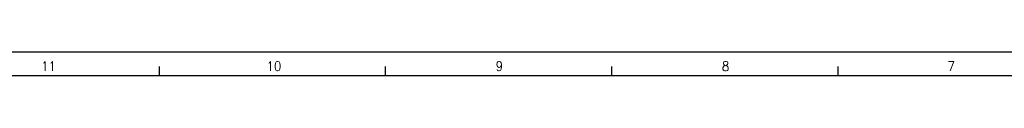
# Model space of a CAD drawing. Header units: inches. Extents: x -381 to 6045, y -418 to 176.
# Tile 9 of 26: x -55.06 to 153.56, y 170.62 to 175.62. Entities that reach past the tile are written whole.
import ezdxf

# ---------------------------------------------------------------- set-up
doc = ezdxf.new("R2010")
doc.units = ezdxf.units.IN
doc.layers.add('1', color=7, linetype='Continuous')
doc.styles.add('CONVERTER_12', font='txt.shx', dxfattribs={"width": 0.9})

# ---------------------------------------------------------------- blocks, each defined once
blk = doc.blocks.new('Marco_a1', base_point=(38.87, -121.38))
at = {"layer": '1', "color": 2, "linetype": 'Continuous'}
for p, q in [((458.87, 175.62), (-381.13, 175.62)), ((-25.54, 172.62), (-25.54, 170.62)), ((22.4, 172.62), (22.4, 170.62)), ((70.34, 172.62), (70.34, 170.62)), ((118.28, 172.62), (118.28, 170.62))]:
    blk.add_line(p, q, dxfattribs=at)
at = {"layer": '1', "color": 7, "linetype": 'Continuous'}
blk.add_line((453.87, 170.62), (-361.13, 170.62), dxfattribs=at)
at = {"layer": '1', "color": 2, "char_height": 2, "attachment_point": 4, "line_spacing_factor": 1.20048, "style": 'CONVERTER_12'}
for s, insert in [('11', (-50.5, 172.65)), ('10', (-2.74, 172.65)), ('9', (45.79, 172.65)), ('8', (93.72, 172.65)), ('7', (141.53, 172.65))]:
    blk.add_mtext(s, dxfattribs=dict(at, insert=insert))
blk = doc.blocks.new('Top', base_point=(38.87, -121.38))
blk.add_blockref('Marco_a1', (38.87, -121.38))
blk = doc.blocks.new('_dummy_frame', base_point=(-381.13, -418.38))
blk.add_blockref('Top', (38.87, -121.38))

msp = doc.modelspace()

# ---------------------------------------------------------------- block references
at = {"layer": '1'}
msp.add_blockref('_dummy_frame', (-381.13, -418.38), dxfattribs=at)

doc.saveas('drawing.dxf')
